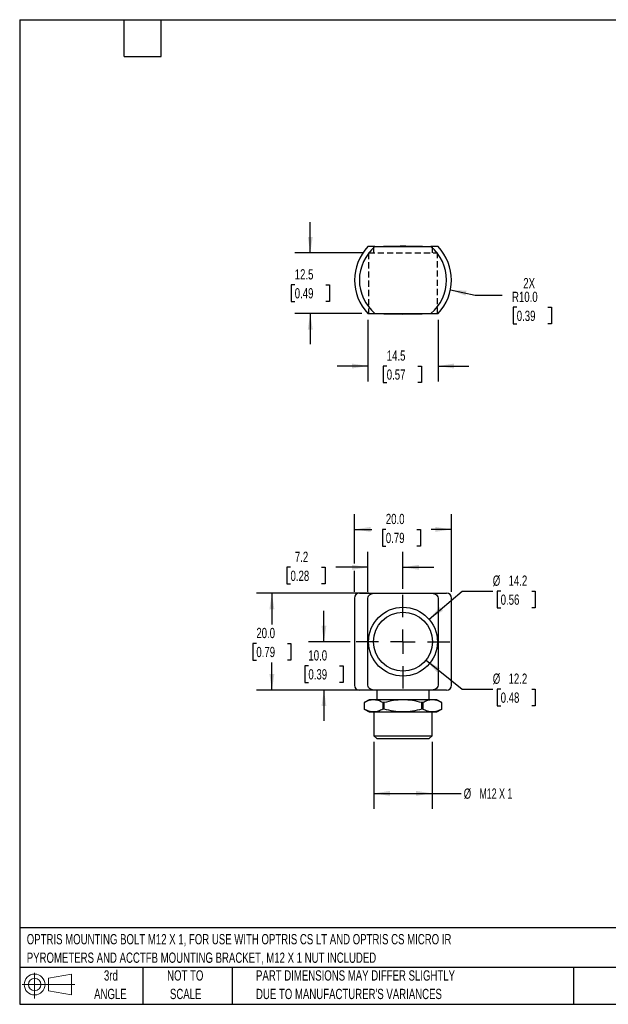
# Model space of a CAD drawing. Header units: millimetres. Extents: x 6 to 273, y 6 to 210.
# Tile 1 of 2: x 6 to 128, y 6 to 210. Entities that reach past the tile are written whole.
import ezdxf

# ---------------------------------------------------------------- set-up
doc = ezdxf.new("R2010")
doc.units = ezdxf.units.MM
doc.linetypes.add('HIDDEN', pattern=[1.905, 1.27, -0.635])
for name, color, linetype in [('HIDDEN', 104, 'HIDDEN'), ('SLD-0', 179, 'Continuous'), ('TEXT', 140, 'Continuous')]:
    doc.layers.add(name, color=color, linetype=linetype)
doc.styles.add('SLDTEXTSTYLE0', font='TXT', dxfattribs={"width": 0.7})
doc.styles.add('SLDTEXTSTYLE2', font='TXT', dxfattribs={"width": 0.642857})
doc.dimstyles.new('SLDDIMSTYLE0', dxfattribs={"dimtxt": 2.158008, "dimasz": 3.302, "dimexe": 0, "dimexo": 0.0625, "dimgap": 0.539502, "dimtad": 0, "dimtih": 1, "dimtoh": 1, "dimrnd": 1e-09, "dimzin": 12, "dimdsep": 46, "dimtxsty": 'SLDTEXTSTYLE0', "dimsah": 1, "dimcen": 0, "dimadec": 0, "dimazin": 3, "dimtfac": 1, "dimtofl": 0, "dimtmove": 0, "dimatfit": 3, "dimfxl": 0, "dimfrac": 2, "dimtolj": 1, "dimtzin": 12, "dimarcsym": 0})
doc.dimstyles.new('SLDDIMSTYLE1', dxfattribs={"dimtxt": 2.158008, "dimasz": 3.302, "dimexe": 0, "dimexo": 0.0625, "dimgap": 0.539502, "dimtad": 0, "dimtih": 1, "dimtoh": 1, "dimrnd": 1e-09, "dimzin": 12, "dimdsep": 46, "dimtxsty": 'SLDTEXTSTYLE0', "dimsah": 1, "dimcen": 0.09, "dimadec": 0, "dimazin": 3, "dimtfac": 1, "dimtofl": 0, "dimtmove": 0, "dimatfit": 3, "dimfxl": 0, "dimfrac": 2, "dimtolj": 1, "dimtzin": 12, "dimarcsym": 0})
doc.dimstyles.new('SLDDIMSTYLE2', dxfattribs={"dimtxt": 2.158008, "dimasz": 3.302, "dimexe": 0, "dimexo": 0.0625, "dimgap": 0.539502, "dimtad": 0, "dimtih": 1, "dimtoh": 1, "dimrnd": 1e-09, "dimzin": 4, "dimdsep": 46, "dimtxsty": 'SLDTEXTSTYLE0', "dimsah": 1, "dimcen": 0.09, "dimadec": 0, "dimazin": 1, "dimtfac": 1, "dimtofl": 0, "dimtmove": 0, "dimatfit": 3, "dimfxl": 0, "dimfrac": 2, "dimtolj": 1, "dimtzin": 12, "dimarcsym": 0})
doc.dimstyles.new('SLDDIMSTYLE3', dxfattribs={"dimtxt": 2.158008, "dimasz": 3.302, "dimexe": 0, "dimexo": 0.0625, "dimgap": 0.539502, "dimtad": 0, "dimtih": 1, "dimtoh": 1, "dimrnd": 1e-09, "dimzin": 12, "dimdsep": 46, "dimtxsty": 'SLDTEXTSTYLE0', "dimsah": 1, "dimcen": 0.09, "dimadec": 0, "dimazin": 3, "dimtfac": 1, "dimtmove": 0, "dimatfit": 0, "dimfxl": 0, "dimfrac": 2, "dimtolj": 1, "dimtzin": 12, "dimarcsym": 0})
doc.dimstyles.new('SLDDIMSTYLE4', dxfattribs={"dimtxt": 2.158008, "dimasz": 3.302, "dimexe": 0, "dimexo": 0.0625, "dimgap": 0.539502, "dimtad": 0, "dimtih": 1, "dimtoh": 1, "dimrnd": 1e-09, "dimzin": 4, "dimdsep": 46, "dimtxsty": 'SLDTEXTSTYLE0', "dimsah": 1, "dimcen": 0.09, "dimadec": 0, "dimazin": 1, "dimtfac": 1, "dimtmove": 0, "dimatfit": 0, "dimfxl": 0, "dimfrac": 2, "dimtolj": 1, "dimtzin": 12, "dimarcsym": 0})
doc.dimstyles.new('SLDDIMSTYLE5', dxfattribs={"dimtxt": 2.158008, "dimasz": 3.302, "dimexe": 0, "dimexo": 0.0625, "dimgap": 0.539502, "dimtad": 0, "dimtih": 1, "dimtoh": 1, "dimrnd": 1e-09, "dimzin": 4, "dimdsep": 46, "dimtxsty": 'SLDTEXTSTYLE0', "dimsah": 1, "dimcen": 0, "dimadec": 0, "dimazin": 1, "dimtfac": 1, "dimtofl": 0, "dimtmove": 0, "dimatfit": 3, "dimfxl": 0, "dimfrac": 2, "dimtolj": 1, "dimtzin": 12, "dimarcsym": 0})

# ---------------------------------------------------------------- blocks, each defined once
blk = doc.blocks.new('Block11')
at = {"color": 7, "linetype": 'Continuous', "lineweight": 18}
for p, q in [((2.59, 5.31), (2.59, 0)), ((5.48, 4.17), (10.18, 5.03)), ((5.48, 1.6), (5.48, 4.17)), ((10.18, 5.03), (10.18, 0.73)), ((0, 2.88), (10.87, 2.88)), ((5.48, 1.6), (10.18, 0.73))]:
    blk.add_line(p, q, dxfattribs=at)
for radius in [2.15, 1.29]:
    blk.add_circle((2.59, 2.88), radius, dxfattribs=at)
blk = doc.blocks.new('Block12')
at = {"color": 7, "linetype": 'Continuous'}
blk.add_blockref('Block11', (0, 0), dxfattribs=at)
blk = doc.blocks.new('SW_NOTE_0')
at = {"layer": 'TEXT', "color": 0, "char_height": 2.1167, "attachment_point": 1, "style": 'SLDTEXTSTYLE0'}
for s, insert in [('OPTRIS MOUNTING BOLT M12 X 1, FOR USE WITH OPTRIS CS LT AND OPTRIS CS MICRO IR', (0, 2.73)), ('PYROMETERS AND ACCTFB MOUNTING BRACKET, M12 X 1 NUT INCLUDED', (0, -1.09))]:
    blk.add_mtext(s, dxfattribs=dict(at, insert=insert))
blk = doc.blocks.new('SW_NOTE_0_3')
at = {"layer": 'TEXT', "color": 0, "char_height": 2.1167, "attachment_point": 1, "style": 'SLDTEXTSTYLE0'}
for s, insert in [('PART DIMENSIONS MAY DIFFER SLIGHTLY', (0, 2.73)), ("DUE TO MANUFACTURER'S VARIANCES", (0, -1.09))]:
    blk.add_mtext(s, dxfattribs=dict(at, insert=insert))
blk = doc.blocks.new('SW_NOTE_0_4')
at = {"layer": 'TEXT', "color": 0, "char_height": 2.117, "attachment_point": 2, "style": 'SLDTEXTSTYLE0'}
for s, insert in [('NOT TO', (5.26, 2.73)), ('SCALE', (5.35, -1.09))]:
    blk.add_mtext(s, dxfattribs=dict(at, insert=insert))
blk = doc.blocks.new('SW_NOTE_0_5')
at = {"layer": 'TEXT', "color": 0, "char_height": 2.117, "attachment_point": 2, "style": 'SLDTEXTSTYLE0'}
for s, insert in [('3rd', (2.32, 2.73)), ('ANGLE', (2.22, -1.09))]:
    blk.add_mtext(s, dxfattribs=dict(at, insert=insert))
blk = doc.blocks.new('_D')
at = {"layer": 'SLD-0'}
for p, q in [((90.84, 85.81), (97.63, 91.63)), ((97.63, 91.63), (103.98, 91.63)), ((105.61, 91.63), (104.89, 91.63)), ((104.89, 91.63), (104.89, 88.2)), ((112.02, 91.63), (112.75, 91.63)), ((112.75, 91.63), (112.75, 88.2)), ((104.89, 88.2), (105.61, 88.2)), ((112.75, 88.2), (112.02, 88.2))]:
    blk.add_line(p, q, dxfattribs=at)
blk.add_solid([(90.84, 85.81), (93.68, 87.57), (93.01, 88.34)], dxfattribs=at)
at = {"layer": 'SLD-0', "char_height": 2.117, "attachment_point": 1, "style": 'SLDTEXTSTYLE0'}
for s, insert in [('%%c', (103.98, 94.84)), ('14.2', (107.24, 94.84)), ('0.56', (105.61, 90.92))]:
    blk.add_mtext(s, dxfattribs=dict(at, insert=insert))
blk = doc.blocks.new('_D_1')
at = {"layer": 'SLD-0'}
for p, q in [((90.2, 77.37), (97.63, 71.4)), ((97.63, 71.4), (103.98, 71.4)), ((105.61, 71.4), (104.89, 71.4)), ((104.89, 71.4), (104.89, 67.97)), ((112.02, 71.4), (112.75, 71.4)), ((112.75, 71.4), (112.75, 67.97)), ((104.89, 67.97), (105.61, 67.97)), ((112.75, 67.97), (112.02, 67.97))]:
    blk.add_line(p, q, dxfattribs=at)
blk.add_solid([(90.2, 77.37), (92.46, 74.9), (93.09, 75.7)], dxfattribs=at)
at = {"layer": 'SLD-0', "char_height": 2.117, "attachment_point": 1, "style": 'SLDTEXTSTYLE0'}
for s, insert in [('%%c', (103.98, 74.61)), ('12.2', (107.24, 74.61)), ('0.48', (105.61, 70.7))]:
    blk.add_mtext(s, dxfattribs=dict(at, insert=insert))
blk = doc.blocks.new('_D_2')
at = {"layer": 'SLD-0'}
for p, q in [((79.45, 60.52), (79.45, 46.71)), ((91.45, 60.52), (91.45, 46.71)), ((79.45, 49.88), (91.45, 49.88)), ((91.45, 49.88), (97.49, 49.88))]:
    blk.add_line(p, q, dxfattribs=at)
for points in [[(79.45, 49.88), (82.75, 49.37), (82.75, 50.39)], [(91.45, 49.88), (88.14, 50.39), (88.14, 49.37)]]:
    blk.add_solid(points, dxfattribs=at)
at = {"layer": 'SLD-0', "char_height": 2.117, "attachment_point": 1}
for s, insert, style in [('%%c', (97.98, 50.89), 'SLDTEXTSTYLE0'), ('M12 X 1', (101.23, 50.89), 'SLDTEXTSTYLE2')]:
    blk.add_mtext(s, dxfattribs=dict(at, insert=insert, style=style))
blk = doc.blocks.new('_D_3')
at = {"layer": 'SLD-0'}
for p, q in [((78.4, 91.19), (55.22, 91.19)), ((58.4, 91.19), (58.4, 84.74)), ((55.19, 80.83), (54.47, 80.83)), ((54.47, 80.83), (54.47, 77.4)), ((61.6, 80.83), (62.33, 80.83)), ((62.33, 80.83), (62.33, 77.4)), ((54.47, 77.4), (55.19, 77.4)), ((62.33, 77.4), (61.6, 77.4)), ((58.4, 71.19), (58.4, 76.91)), ((78.4, 71.19), (55.22, 71.19))]:
    blk.add_line(p, q, dxfattribs=at)
for points in [[(58.4, 91.19), (57.89, 87.88), (58.9, 87.88)], [(58.4, 71.19), (58.9, 74.49), (57.89, 74.49)]]:
    blk.add_solid(points, dxfattribs=at)
at = {"layer": 'SLD-0', "char_height": 2.117, "attachment_point": 1, "style": 'SLDTEXTSTYLE0'}
for s, insert in [('20.0', (55.19, 84.04)), ('0.79', (55.19, 80.12))]:
    blk.add_mtext(s, dxfattribs=dict(at, insert=insert))
blk = doc.blocks.new('_D_4')
at = {"layer": 'SLD-0'}
for p, q in [((78.21, 91.46), (78.21, 99.72)), ((85.45, 92.1), (85.45, 99.72)), ((62.24, 96.54), (61.51, 96.54)), ((61.51, 96.54), (61.51, 93.11)), ((68.65, 96.54), (69.38, 96.54)), ((69.38, 96.54), (69.38, 93.11)), ((78.21, 96.54), (71.58, 96.54)), ((85.45, 96.54), (91.8, 96.54)), ((61.51, 93.11), (62.24, 93.11)), ((69.38, 93.11), (68.65, 93.11))]:
    blk.add_line(p, q, dxfattribs=at)
for points in [[(78.21, 96.54), (74.91, 97.05), (74.91, 96.03)], [(85.45, 96.54), (88.75, 96.03), (88.75, 97.05)]]:
    blk.add_solid(points, dxfattribs=at)
at = {"layer": 'SLD-0', "char_height": 2.117, "attachment_point": 1, "style": 'SLDTEXTSTYLE0'}
for s, insert in [('7.2', (63.14, 99.75)), ('0.28', (62.24, 95.84))]:
    blk.add_mtext(s, dxfattribs=dict(at, insert=insert))
blk = doc.blocks.new('_D_5')
at = {"layer": 'SLD-0'}
for p, q in [((75.45, 97.3), (75.45, 107.53)), ((95.45, 91.46), (95.45, 107.53)), ((75.45, 104.36), (78.99, 104.36)), ((81.91, 104.36), (81.19, 104.36)), ((81.19, 104.36), (81.19, 100.93)), ((88.33, 104.36), (89.05, 104.36)), ((89.05, 104.36), (89.05, 100.93)), ((95.45, 104.36), (91.25, 104.36)), ((81.19, 100.93), (81.91, 100.93)), ((89.05, 100.93), (88.33, 100.93)), ((75.45, 91.46), (75.45, 95.78))]:
    blk.add_line(p, q, dxfattribs=at)
for points in [[(75.45, 104.36), (78.75, 103.85), (78.75, 104.87)], [(95.45, 104.36), (92.14, 104.87), (92.14, 103.85)]]:
    blk.add_solid(points, dxfattribs=at)
at = {"layer": 'SLD-0', "char_height": 2.117, "attachment_point": 1, "style": 'SLDTEXTSTYLE0'}
for s, insert in [('20.0', (81.91, 107.57)), ('0.79', (81.91, 103.66))]:
    blk.add_mtext(s, dxfattribs=dict(at, insert=insert))
blk = doc.blocks.new('_D_6')
at = {"layer": 'SLD-0'}
for p, q in [((69.14, 81.19), (69.14, 87.54)), ((74.54, 81.19), (65.96, 81.19)), ((65.93, 76.21), (65.2, 76.21)), ((65.2, 76.21), (65.2, 72.78)), ((72.34, 76.21), (73.07, 76.21)), ((73.07, 76.21), (73.07, 72.78)), ((65.2, 72.78), (65.93, 72.78)), ((78.4, 71.19), (65.96, 71.19)), ((69.14, 71.19), (69.14, 64.84)), ((73.07, 72.78), (72.34, 72.78))]:
    blk.add_line(p, q, dxfattribs=at)
for points in [[(69.14, 81.19), (69.64, 84.49), (68.63, 84.49)], [(69.14, 71.19), (68.63, 67.88), (69.64, 67.88)]]:
    blk.add_solid(points, dxfattribs=at)
at = {"layer": 'SLD-0', "char_height": 2.117, "attachment_point": 1, "style": 'SLDTEXTSTYLE0'}
for s, insert in [('10.0', (65.93, 79.42)), ('0.39', (65.93, 75.51))]:
    blk.add_mtext(s, dxfattribs=dict(at, insert=insert))
blk = doc.blocks.new('SW_CENTERMARKSYMBOL_0')
at = {"layer": 'SLD-0', "color": 0}
for p, q in [((0, 5.08), (0, 9.64)), ((0, 0), (0, 2.54)), ((-5.08, 0), (-9.64, 0)), ((0, 0), (-2.54, 0)), ((0, 0), (0, -2.54)), ((0, 0), (2.54, 0)), ((5.08, 0), (9.64, 0)), ((0, -5.08), (0, -9.64))]:
    blk.add_line(p, q, dxfattribs=at)
blk = doc.blocks.new('_D_10')
at = {"layer": 'SLD-0'}
for p, q in [((66.31, 161.41), (66.31, 167.76)), ((77.08, 161.41), (63.14, 161.41)), ((63.11, 154.85), (62.38, 154.85)), ((62.38, 154.85), (62.38, 151.42)), ((69.52, 154.85), (70.25, 154.85)), ((70.25, 154.85), (70.25, 151.42)), ((62.38, 151.42), (63.11, 151.42)), ((70.25, 151.42), (69.52, 151.42)), ((76.94, 148.91), (63.14, 148.91)), ((66.31, 148.91), (66.31, 142.56))]:
    blk.add_line(p, q, dxfattribs=at)
for points in [[(66.31, 161.41), (66.82, 164.71), (65.81, 164.71)], [(66.31, 148.91), (65.81, 145.61), (66.82, 145.61)]]:
    blk.add_solid(points, dxfattribs=at)
at = {"layer": 'SLD-0', "char_height": 2.117, "attachment_point": 1, "style": 'SLDTEXTSTYLE0'}
for s, insert in [('12.5', (63.11, 158.06)), ('0.49', (63.11, 154.15))]:
    blk.add_mtext(s, dxfattribs=dict(at, insert=insert))
blk = doc.blocks.new('_D_11')
at = {"layer": 'SLD-0'}
for p, q in [((95.24, 153.78), (100.34, 152.72)), ((100.34, 152.72), (105.89, 152.72)), ((108.93, 150.2), (108.2, 150.2)), ((108.2, 150.2), (108.2, 146.77)), ((115.34, 150.2), (116.07, 150.2)), ((116.07, 150.2), (116.07, 146.77)), ((108.2, 146.77), (108.93, 146.77)), ((116.07, 146.77), (115.34, 146.77))]:
    blk.add_line(p, q, dxfattribs=at)
blk.add_solid([(95.24, 153.78), (98.37, 152.61), (98.57, 153.61)], dxfattribs=at)
at = {"layer": 'SLD-0', "char_height": 2.117, "attachment_point": 1, "style": 'SLDTEXTSTYLE0'}
for s, insert in [('2X', (110.27, 156.23)), ('R10.0', (107.95, 153.41)), ('0.39', (108.93, 149.49))]:
    blk.add_mtext(s, dxfattribs=dict(at, insert=insert))
blk = doc.blocks.new('_D_12')
at = {"layer": 'SLD-0'}
for p, q in [((78.21, 147.64), (78.21, 134.9)), ((92.68, 147.64), (92.68, 134.9)), ((78.21, 138.08), (71.86, 138.08)), ((82.1, 138.08), (81.38, 138.08)), ((81.38, 138.08), (81.38, 134.65)), ((88.52, 138.08), (89.24, 138.08)), ((89.24, 138.08), (89.24, 134.65)), ((92.68, 138.08), (99.03, 138.08)), ((81.38, 134.65), (82.1, 134.65)), ((89.24, 134.65), (88.52, 134.65))]:
    blk.add_line(p, q, dxfattribs=at)
for points in [[(78.21, 138.08), (74.91, 138.58), (74.91, 137.57)], [(92.68, 138.08), (95.99, 137.57), (95.99, 138.58)]]:
    blk.add_solid(points, dxfattribs=at)
at = {"layer": 'SLD-0', "char_height": 2.117, "attachment_point": 1, "style": 'SLDTEXTSTYLE0'}
for s, insert in [('14.5', (82.1, 141.29)), ('0.57', (82.1, 137.37))]:
    blk.add_mtext(s, dxfattribs=dict(at, insert=insert))

msp = doc.modelspace()

# ---------------------------------------------------------------- linework, layer by layer
at = {"color": 7, "linetype": 'Continuous', "lineweight": 25}
for p, q in [((79.667, 162.709), (91.224, 162.709)), ((79.667, 148.909), (91.224, 148.909)), ((75.446, 90.187), (75.446, 72.187)), ((78.207, 72.187), (78.207, 90.187)), ((79.667, 91.187), (91.224, 91.187)), ((92.684, 90.187), (92.684, 72.187)), ((95.446, 72.187), (95.446, 90.187)), ((91.224, 71.187), (79.667, 71.187)), ((80.046, 71.187), (80.046, 69.287)), ((90.846, 69.287), (90.846, 71.187)), ((78.446, 69.187), (77.446, 68.609)), ((79.383, 69.187), (78.446, 69.187)), ((85.446, 69.187), (79.383, 69.187)), ((80.046, 69.287), (79.946, 69.187)), ((80.046, 69.287), (90.846, 69.287)), ((91.508, 69.187), (85.446, 69.187)), ((90.946, 69.187), (90.846, 69.287)), ((92.446, 69.187), (91.508, 69.187)), ((93.446, 68.609), (92.446, 69.187)), ((77.446, 68.609), (77.446, 67.264)), ((77.447, 68.609), (77.446, 68.609)), ((77.446, 67.264), (78.446, 66.687)), ((77.447, 67.264), (77.446, 67.264)), ((77.447, 68.609), (77.447, 67.264)), ((81.573, 68.609), (81.32, 68.609)), ((81.32, 68.609), (81.32, 67.264)), ((81.573, 67.264), (81.32, 67.264)), ((81.573, 67.264), (81.573, 68.609)), ((89.571, 68.609), (89.319, 68.609)), ((89.319, 67.264), (89.319, 68.609)), ((89.571, 67.264), (89.319, 67.264)), ((89.571, 68.609), (89.571, 67.264)), ((92.446, 66.687), (93.446, 67.264)), ((93.444, 67.264), (93.444, 68.609)), ((93.446, 68.609), (93.444, 68.609)), ((93.446, 67.264), (93.444, 67.264)), ((93.446, 67.264), (93.446, 68.609)), ((78.446, 66.687), (79.383, 66.687)), ((79.383, 66.687), (85.446, 66.687)), ((79.446, 66.687), (79.446, 61.787)), ((85.446, 66.687), (91.508, 66.687)), ((91.446, 61.787), (91.446, 66.687)), ((91.508, 66.687), (92.446, 66.687)), ((79.446, 61.787), (80.046, 61.187)), ((79.446, 61.787), (91.446, 61.787)), ((80.046, 61.187), (90.846, 61.187)), ((90.846, 61.187), (91.446, 61.787))]:
    msp.add_line(p, q, dxfattribs=at)
for radius in [7.1, 6.1]:
    msp.add_circle((85.446, 81.187), radius, dxfattribs=at)
for centre, radius, start, end in [((85.446, 155.809), 10, 136.36989, 223.63011), ((85.446, 155.809), 8, 118.95502, 120.40155), ((85.446, 155.809), 7, 90, 99.69632), ((85.446, 155.809), 7, 80.30368, 90), ((85.446, 155.809), 8, 59.59845, 61.04498), ((85.446, 155.809), 10, 316.36989, 43.63011), ((85.446, 155.809), 8, 239.59845, 241.04498), ((85.446, 155.809), 7, 260.30368, 270), ((85.446, 155.809), 7, 270, 279.69632), ((85.446, 155.809), 8, 298.95502, 300.40155), ((76.446, 90.187), 1, 90, 180), ((94.446, 90.187), 1, 0, 90), ((76.446, 72.187), 1, 180, 270), ((94.446, 72.187), 1, 270, 0)]:
    msp.add_arc(centre, radius, start, end, dxfattribs=at)
for points, knots in [([(79.667, 162.709), (77.625, 160.999), (76.446, 158.473), (76.446, 153.146), (77.625, 150.619), (79.667, 148.909)], [0, 0, 0, 0, 0.5, 0.5, 1, 1, 1, 1]), ([(79.667, 162.709), (79.504, 162.709), (79.343, 162.709), (79.028, 162.709), (78.871, 162.709), (78.588, 162.709), (78.458, 162.709), (78.266, 162.709), (78.207, 162.709), (78.207, 162.709)], [0, 0, 0, 0, 0.25, 0.25, 0.5, 0.5, 0.75, 0.75, 1, 1, 1, 1]), ([(81.573, 162.809), (82.206, 162.809), (82.844, 162.809), (84.134, 162.809), (84.786, 162.809), (85.446, 162.809)], [0, 0, 0, 0, 0.5, 0.5, 1, 1, 1, 1]), ([(85.446, 162.809), (86.105, 162.809), (86.757, 162.809), (88.047, 162.809), (88.685, 162.809), (89.319, 162.809)], [0, 0, 0, 0, 0.5, 0.5, 1, 1, 1, 1]), ([(91.224, 148.909), (93.266, 150.619), (94.446, 153.146), (94.446, 158.473), (93.266, 160.999), (91.224, 162.709)], [0, 0, 0, 0, 0.5, 0.5, 1, 1, 1, 1]), ([(92.684, 162.709), (92.684, 162.709), (92.626, 162.709), (92.435, 162.709), (92.305, 162.709), (92.022, 162.709), (91.868, 162.709), (91.549, 162.709), (91.388, 162.709), (91.224, 162.709)], [0, 0, 0, 0, 0.25, 0.25, 0.5, 0.5, 0.75, 0.75, 1, 1, 1, 1]), ([(78.207, 148.909), (78.207, 148.909), (78.266, 148.909), (78.457, 148.909), (78.586, 148.909), (78.87, 148.909), (79.023, 148.909), (79.342, 148.909), (79.504, 148.909), (79.667, 148.909)], [0, 0, 0, 0, 0.25, 0.25, 0.5, 0.5, 0.75, 0.75, 1, 1, 1, 1]), ([(85.446, 148.809), (84.786, 148.809), (84.134, 148.809), (82.844, 148.809), (82.206, 148.809), (81.573, 148.809)], [0, 0, 0, 0, 0.5, 0.5, 1, 1, 1, 1]), ([(89.319, 148.809), (88.685, 148.809), (88.047, 148.809), (86.757, 148.809), (86.105, 148.809), (85.446, 148.809)], [0, 0, 0, 0, 0.5, 0.5, 1, 1, 1, 1]), ([(91.224, 148.909), (91.388, 148.909), (91.548, 148.909), (91.864, 148.909), (92.02, 148.909), (92.303, 148.909), (92.433, 148.909), (92.625, 148.909), (92.684, 148.909), (92.684, 148.909)], [0, 0, 0, 0, 0.25, 0.25, 0.5, 0.5, 0.75, 0.75, 1, 1, 1, 1]), ([(78.207, 90.187), (78.207, 90.352), (78.266, 90.511), (78.457, 90.777), (78.586, 90.883), (78.87, 91.043), (79.023, 91.099), (79.342, 91.171), (79.504, 91.187), (79.667, 91.187)], [0, 0, 0, 0, 0.25, 0.25, 0.5, 0.5, 0.75, 0.75, 1, 1, 1, 1]), ([(91.224, 91.187), (91.388, 91.187), (91.548, 91.17), (91.864, 91.1), (92.02, 91.044), (92.303, 90.884), (92.433, 90.779), (92.625, 90.512), (92.684, 90.352), (92.684, 90.187)], [0, 0, 0, 0, 0.25, 0.25, 0.5, 0.5, 0.75, 0.75, 1, 1, 1, 1]), ([(79.667, 71.187), (79.597, 71.187), (79.456, 71.187), (79.252, 71.187), (79.054, 71.187), (78.862, 71.187), (78.676, 71.187), (78.496, 71.187), (78.174, 71.187), (77.744, 71.187), (77.274, 71.187), (76.903, 71.187), (76.682, 71.187), (76.559, 71.187), (76.494, 71.187), (76.453, 71.187), (76.448, 71.187), (76.446, 71.187)], [0, 0, 0, 0, 0.0353683, 0.0706553, 0.1058944, 0.1411194, 0.176364, 0.2116617, 0.2470462, 0.3734949, 0.50001, 0.6264587, 0.7529738, 0.8147952, 0.8764531, 0.9381279, 1, 1, 1, 1]), ([(79.667, 71.187), (79.504, 71.187), (79.343, 71.203), (79.028, 71.273), (78.871, 71.329), (78.588, 71.489), (78.458, 71.595), (78.266, 71.861), (78.207, 72.021), (78.207, 72.187)], [0, 0, 0, 0, 0.25, 0.25, 0.5, 0.5, 0.75, 0.75, 1, 1, 1, 1]), ([(92.684, 72.187), (92.684, 72.021), (92.626, 71.863), (92.435, 71.596), (92.305, 71.49), (92.022, 71.33), (91.868, 71.275), (91.549, 71.203), (91.388, 71.187), (91.224, 71.187)], [0, 0, 0, 0, 0.25, 0.25, 0.5, 0.5, 0.75, 0.75, 1, 1, 1, 1]), ([(94.446, 71.187), (94.445, 71.187), (94.443, 71.187), (94.43, 71.187), (94.409, 71.187), (94.379, 71.187), (94.341, 71.187), (94.294, 71.187), (94.191, 71.187), (93.988, 71.187), (93.617, 71.187), (93.147, 71.187), (92.678, 71.187), (92.264, 71.187), (91.937, 71.187), (91.592, 71.187), (91.347, 71.187), (91.224, 71.187)], [0, 0, 0, 0, 0.0353599, 0.0706412, 0.1058775, 0.1411025, 0.1763499, 0.2116533, 0.2470463, 0.3734949, 0.50001, 0.6264586, 0.7529736, 0.8148081, 0.8764703, 0.9381408, 1, 1, 1, 1]), ([(79.383, 69.187), (79.053, 69.187), (78.728, 69.132), (78.083, 68.932), (77.764, 68.786), (77.447, 68.609)], [0, 0, 0, 0, 0.5, 0.5, 1, 1, 1, 1]), ([(81.32, 68.609), (81.003, 68.786), (80.684, 68.932), (80.039, 69.132), (79.713, 69.187), (79.383, 69.187)], [0, 0, 0, 0, 0.5, 0.5, 1, 1, 1, 1]), ([(85.446, 69.187), (84.786, 69.187), (84.134, 69.132), (82.844, 68.932), (82.206, 68.786), (81.573, 68.609)], [0, 0, 0, 0, 0.5, 0.5, 1, 1, 1, 1]), ([(89.319, 68.609), (88.685, 68.786), (88.047, 68.932), (86.757, 69.132), (86.105, 69.187), (85.446, 69.187)], [0, 0, 0, 0, 0.5, 0.5, 1, 1, 1, 1]), ([(91.508, 69.187), (91.178, 69.187), (90.852, 69.132), (90.207, 68.932), (89.888, 68.786), (89.571, 68.609)], [0, 0, 0, 0, 0.5, 0.5, 1, 1, 1, 1]), ([(93.444, 68.609), (93.128, 68.786), (92.808, 68.932), (92.164, 69.132), (91.838, 69.187), (91.508, 69.187)], [0, 0, 0, 0, 0.5, 0.5, 1, 1, 1, 1]), ([(79.383, 66.687), (79.053, 66.687), (78.728, 66.741), (78.083, 66.942), (77.764, 67.087), (77.447, 67.264)], [0, 0, 0, 0, 0.5, 0.5, 1, 1, 1, 1]), ([(81.32, 67.264), (81.003, 67.087), (80.684, 66.942), (80.039, 66.741), (79.713, 66.687), (79.383, 66.687)], [0, 0, 0, 0, 0.5, 0.5, 1, 1, 1, 1]), ([(85.446, 66.687), (84.786, 66.687), (84.134, 66.741), (82.844, 66.942), (82.206, 67.087), (81.573, 67.264)], [0, 0, 0, 0, 0.5, 0.5, 1, 1, 1, 1]), ([(89.319, 67.264), (88.685, 67.087), (88.047, 66.942), (86.757, 66.741), (86.105, 66.687), (85.446, 66.687)], [0, 0, 0, 0, 0.5, 0.5, 1, 1, 1, 1]), ([(91.508, 66.687), (91.178, 66.687), (90.852, 66.741), (90.207, 66.942), (89.888, 67.087), (89.571, 67.264)], [0, 0, 0, 0, 0.5, 0.5, 1, 1, 1, 1]), ([(93.444, 67.264), (93.128, 67.087), (92.808, 66.942), (92.164, 66.741), (91.838, 66.687), (91.508, 66.687)], [0, 0, 0, 0, 0.5, 0.5, 1, 1, 1, 1])]:
    msp.add_open_spline(points, degree=3, knots=knots, dxfattribs=at)
for points in [[(76.446, 91.187), (76.446, 91.187), (77.625, 91.187), (79.667, 91.187)], [(91.224, 91.187), (93.266, 91.187), (94.446, 91.187), (94.446, 91.187)]]:
    msp.add_open_spline(points, degree=3, dxfattribs=at)
at = {"layer": 'HIDDEN'}
for p, q in [((79.346, 162.709), (79.346, 161.409)), ((91.546, 161.409), (91.546, 162.709)), ((78.346, 161.409), (78.346, 148.909)), ((78.346, 161.409), (92.546, 161.409)), ((92.546, 148.909), (92.546, 161.409))]:
    msp.add_line(p, q, dxfattribs=at)
at = {"layer": 'TEXT'}
for p, q in [((6.35, 209.55), (273.05, 209.55)), ((6.35, 209.55), (6.35, 6.35)), ((27.94, 201.93), (27.94, 209.55)), ((35.56, 201.93), (35.56, 209.55)), ((27.94, 201.93), (35.56, 201.93)), ((273.05, 22.126), (6.35, 22.126)), ((273.05, 13.97), (6.35, 13.97)), ((31.75, 13.97), (31.75, 6.35)), ((50.212, 13.97), (50.212, 6.35)), ((120.646, 13.97), (120.646, 6.35)), ((6.35, 6.35), (273.05, 6.35))]:
    msp.add_line(p, q, dxfattribs=at)

# ---------------------------------------------------------------- block references
at = {"layer": 'SLD-0'}
msp.add_blockref('SW_CENTERMARKSYMBOL_0', (85.446, 81.187), dxfattribs=at)
at = {"layer": 'TEXT'}
for name, p in [('SW_NOTE_0', (7.81, 18.119)), ('Block12', (6.838, 7.554)), ('SW_NOTE_0_5', (22.847, 10.635)), ('SW_NOTE_0_4', (35.257, 10.635)), ('SW_NOTE_0_3', (55.119, 10.635))]:
    msp.add_blockref(name, p, dxfattribs=at)

# ---------------------------------------------------------------- dimensions: what is measured, and where the dimension line sits
at = {"layer": 'SLD-0'}
for base, p1, p2, dimstyle, picture, middle in [((66.314, 148.909), (78.346, 161.409), (78.207, 148.909), 'SLDDIMSTYLE3', '_D_10', (66.314, 154.848)), ((58.396, 71.187), (79.667, 91.187), (79.667, 71.187), 'SLDDIMSTYLE2', '_D_3', (58.396, 80.826)), ((69.136, 81.187), (79.667, 71.187), (75.806, 81.187), 'SLDDIMSTYLE4', '_D_6', (69.136, 76.21))]:
    dim = msp.add_linear_dim(base=base, p1=p1, p2=p2, angle=90, dimstyle=dimstyle, dxfattribs=at)
    dim.commit()
    dim.dimension.update_dxf_attribs({"geometry": picture, "text_midpoint": middle, "dimtype": 160})
dim = msp.add_radius_dim(center=(85.446, 155.809), mpoint=(95.237, 153.779), text='2X\\P<>', dimstyle='SLDDIMSTYLE5', dxfattribs=at)
dim.commit()
dim.dimension.update_dxf_attribs({"geometry": '_D_11', "text_midpoint": (112.135, 151.607), "dimtype": 164})
for base, p1, p2, dimstyle, picture, middle in [((92.684, 138.075), (78.207, 148.909), (92.684, 148.909), 'SLDDIMSTYLE3', '_D_12', (85.311, 138.075)), ((95.446, 104.358), (75.446, 90.187), (95.446, 90.187), 'SLDDIMSTYLE2', '_D_5', (85.119, 104.358)), ((85.446, 96.541), (78.207, 90.187), (85.446, 90.827), 'SLDDIMSTYLE3', '_D_4', (65.445, 96.541))]:
    dim = msp.add_linear_dim(base=base, p1=p1, p2=p2, dimstyle=dimstyle, dxfattribs=at)
    dim.commit()
    dim.dimension.update_dxf_attribs({"geometry": picture, "text_midpoint": middle, "dimtype": 160})
for p1, p2, picture, middle in [((80.054, 76.568), (90.838, 85.806), '_D', (108.817, 91.625)), ((80.69, 85.006), (90.202, 77.367), '_D_1', (108.817, 71.4))]:
    dim = msp.add_diameter_dim_2p(p1=p1, p2=p2, dimstyle='SLDDIMSTYLE0', dxfattribs=at)
    dim.commit()
    dim.dimension.update_dxf_attribs({"geometry": picture, "text_midpoint": middle, "dimtype": 163})
dim = msp.add_linear_dim(base=(91.446, 49.881), p1=(79.446, 61.787), p2=(91.446, 61.787), text='%%cM12 X 1', dimstyle='SLDDIMSTYLE1', dxfattribs=at)
dim.commit()
dim.dimension.update_dxf_attribs({"geometry": '_D_2', "text_midpoint": (105.446, 49.881), "dimtype": 160})

doc.saveas('drawing.dxf')
